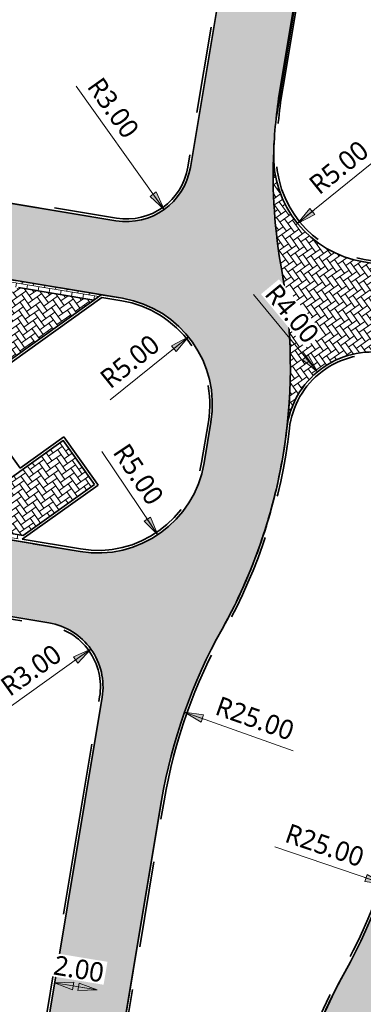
# Model space of a CAD drawing. Header units: metres. Extents: x 253823 to 255319, y 593130 to 593771.
# Tile 8 of 37: x 254061 to 254077, y 593305 to 593350. Entities that reach past the tile are written whole.
import ezdxf

# ---------------------------------------------------------------- set-up
doc = ezdxf.new("R2010")
doc.units = ezdxf.units.M
for name, pattern in [('DASHED2', [0.375, 0.25, -0.125]), ('VH-OPSLUITBAND_100X200', [16, 8, -2, 4, -2]), ('XX-HIDDEN', [4, 2, -2])]:
    doc.linetypes.add(name, pattern=pattern)
for name, color, linetype, lineweight in [('00_verharding rijbaan overig-V', 2, 'Continuous', 35), ('N-WE-VH-KANTOPSLUITING_OPSLUITBAND_120X250-G', 20, 'VH-OPSLUITBAND_100X200', 35), ('N-WE-VH-KANTVERHARDING-G', 2, 'Continuous', 35), ('N-WE-VH-MATERIAALGRENS-G', 7, 'XX-HIDDEN', 18), ('N-WE-VH-VERHARDING_BETONSTRAATSTEEN-KLEUR NTB-A', 252, 'Continuous', 18), ('N-WE-VH-VERHARDING_BETONSTRAATSTEEN-MOLGOOT-KLEUR NTB-A', 252, 'Continuous', 18), ('N-WE-VH-VERHARDING_BETONSTRAATSTEEN-PVAK-KLEUR NTB-A', 252, 'Continuous', 18), ('N-WE-VH-VERHARDING_TEGEL-45MM DIK-A', 252, 'Continuous', 18), ('N-WE-VW-SCHEIDINGSLIJN_PARKEERVAK-G', 7, 'DASHED2', 35), ('X-XX-AL-M', 7, 'Continuous', 18)]:
    doc.layers.add(name, color=color, linetype=linetype, lineweight=lineweight)
doc.layers.add('HULPLIJN ARCERING', color=6, linetype='Continuous', plot=False)
doc.styles.add('Roelofs', font='segoeui.ttf', dxfattribs={"height": 1.8})
doc.dimstyles.new('Roelofs Standaard', dxfattribs={"dimtxt": 1.8, "dimasz": 1, "dimexe": 2, "dimexo": 2, "dimgap": 0.7, "dimtad": 1, "dimlfac": -1, "dimzin": 0, "dimdsep": 46, "dimtxsty": 'Roelofs', "dimblk": 'Pijl', "dimcen": 0, "dimdle": 2, "dimclrd": 256, "dimclre": 253, "dimclrt": 256, "dimazin": 0, "dimtfac": 1, "dimtofl": 0, "dimtmove": 0, "dimatfit": 3, "dimldrblk": 'Pijl', "dimfxl": 1, "dimtolj": 1, "dimtzin": 0, "dimlwd": 18, "dimlwe": 18, "dimarcsym": 0})
pattern_1 = [(260.5502232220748, (254069.9658062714, 593340.1799188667), (0.2158398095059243, -0.3020358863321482), [0.2625, -0.2625]), (350.5502232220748, (254069.9658062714, 593340.1799188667), (0.04309803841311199, 0.2589378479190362), [])]

# ---------------------------------------------------------------- blocks, each defined once
blk = doc.blocks.new('Pijl')
h = blk.add_hatch(color=256)
h.paths.add_polyline_path([(2.220446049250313e-16, 0), (-1.75, 0.352142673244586), (-1.749922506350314, 1.310063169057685e-14)])
h.paths.add_polyline_path([(-1.749922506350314, 1.310063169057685e-14), (-1.749845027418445, -0.3520757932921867), (0, 0)])
for p, q in [((-1.901878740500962, 1.4210854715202e-14), (0, 0)), ((0, 0), (-1.75, 0.352142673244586)), ((-1.75, 0.352142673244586), (-1.749845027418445, -0.3520757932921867)), ((0, 0), (-1.749845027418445, -0.3520757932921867))]:
    blk.add_line(p, q)
blk = doc.blocks.new('*D150')
at = {"layer": 'X-XX-AL-M', "lineweight": 18, "transparency": 16777216}
blk.add_line((254063.1241162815, 593305.6886913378), (254064.1106653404, 593305.5243995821), dxfattribs=at)
at = {"layer": 'X-XX-AL-M', "lineweight": 18, "transparency": 16777216, "xscale": 0.5, "yscale": 0.5, "zscale": 0.5}
for p, rotation in [((254062.6309085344, 593305.7708260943), 170.5451983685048), ((254064.6038730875, 593305.4422648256), 350.5451983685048)]:
    blk.add_blockref('Pijl', p, dxfattribs=dict(at, rotation=rotation))
at = {"layer": 'X-XX-AL-M', "transparency": 16777216, "insert": (254063.7513323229, 593306.4108455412), "char_height": 0.9, "attachment_point": 5, "rotation": 350.54519836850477, "style": 'Roelofs', "bg_fill": 3, "box_fill_scale": 1.1, "bg_fill_color": 256, "bg_fill_true_color": 13158600, "bg_fill_transparency": 0}
blk.add_mtext('\\A1;2.00', dxfattribs=at)
at = {"layer": 'Defpoints', "color": 0, "transparency": 16777216}
for p in [(254062.6309085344, 593305.7708260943), (254064.6038730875, 593305.4422648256), (254064.6038730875, 593305.4422648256)]:
    blk.add_point(p, dxfattribs=at)
blk = doc.blocks.new('*D116')
at = {"layer": 'Defpoints', "color": 0, "transparency": 16777216}
for p in [(254068.6514193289, 593318.3217987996), (254092.2214851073, 593309.9880121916)]:
    blk.add_point(p, dxfattribs=at)
at = {"layer": 'X-XX-AL-M', "lineweight": 18, "transparency": 16777216}
blk.add_line((254073.693835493, 593316.5389263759), (254069.1228206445, 593318.1551230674), dxfattribs=at)
at = {"layer": 'X-XX-AL-M', "transparency": 16777216, "insert": (254071.9158356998, 593318.0324260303), "char_height": 0.9, "attachment_point": 5, "rotation": 340.52767751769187, "style": 'Roelofs', "bg_fill": 3, "box_fill_scale": 1.1, "bg_fill_color": 256, "bg_fill_true_color": 13158600, "bg_fill_transparency": 0}
blk.add_mtext('\\A1;R25.00', dxfattribs=at)
at = {"layer": 'X-XX-AL-M', "lineweight": 18, "transparency": 16777216, "xscale": 0.5, "yscale": 0.5, "zscale": 0.5, "rotation": 160.5276775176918}
blk.add_blockref('Pijl', (254068.6514193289, 593318.3217987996), dxfattribs=at)
blk = doc.blocks.new('*D117')
at = {"layer": 'Defpoints', "color": 0, "transparency": 16777216}
for p in [(254077.7813055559, 593344.1415730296), (254073.8956885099, 593340.9948318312)]:
    blk.add_point(p, dxfattribs=at)
at = {"layer": 'X-XX-AL-M', "lineweight": 18, "transparency": 16777216}
blk.add_line((254077.7406772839, 593344.1086704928), (254074.2842502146, 593341.309505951), dxfattribs=at)
at = {"layer": 'X-XX-AL-M', "lineweight": 18, "transparency": 16777216, "xscale": 0.5, "yscale": 0.5, "zscale": 0.5, "rotation": 219.0020531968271}
blk.add_blockref('Pijl', (254073.8956885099, 593340.9948318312), dxfattribs=at)
at = {"layer": 'X-XX-AL-M', "transparency": 16777216, "insert": (254075.807157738, 593343.592046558), "char_height": 0.9, "attachment_point": 5, "rotation": 39.00205319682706, "style": 'Roelofs', "bg_fill": 3, "box_fill_scale": 1.1, "bg_fill_color": 256, "bg_fill_true_color": 13158600, "bg_fill_transparency": 0}
blk.add_mtext('\\A1;R5.00', dxfattribs=at)
blk = doc.blocks.new('*D40')
at = {"layer": 'Defpoints', "color": 0, "transparency": 16777216}
blk.add_point((254064.3145180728, 593321.2532091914), dxfattribs=at)
at = {"layer": 'X-XX-AL-M', "lineweight": 18, "transparency": 16777216}
blk.add_line((254060.5267264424, 593318.5465969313), (254063.9077045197, 593320.9625156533), dxfattribs=at)
at = {"layer": 'X-XX-AL-M', "transparency": 16777216, "insert": (254061.5397593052, 593320.2726220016), "char_height": 0.9, "attachment_point": 5, "rotation": 35.54816142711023, "style": 'Roelofs', "bg_fill": 3, "box_fill_scale": 1.1, "bg_fill_color": 256, "bg_fill_true_color": 13158600, "bg_fill_transparency": 0}
blk.add_mtext('\\A1;R3.00', dxfattribs=at)
at = {"layer": 'Defpoints', "color": 0, "transparency": 16777216}
blk.add_point((254061.8736367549, 593319.5090479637), dxfattribs=at)
at = {"layer": 'X-XX-AL-M', "lineweight": 18, "transparency": 16777216, "xscale": 0.5, "yscale": 0.5, "zscale": 0.5, "rotation": 35.54816142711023}
blk.add_blockref('Pijl', (254064.3145180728, 593321.2532091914), dxfattribs=at)
blk = doc.blocks.new('*D41')
at = {"layer": 'Defpoints', "color": 0, "transparency": 16777216}
for p in [(254065.9655903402, 593344.0806580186), (254067.7097323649, 593341.6397629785)]:
    blk.add_point(p, dxfattribs=at)
at = {"layer": 'X-XX-AL-M', "lineweight": 18, "transparency": 16777216}
blk.add_line((254063.6207896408, 593347.3621639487), (254067.4190420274, 593342.0465788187), dxfattribs=at)
at = {"layer": 'X-XX-AL-M', "lineweight": 18, "transparency": 16777216, "xscale": 0.5, "yscale": 0.5, "zscale": 0.5, "rotation": 305.5477106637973}
blk.add_blockref('Pijl', (254067.7097323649, 593341.6397629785), dxfattribs=at)
at = {"layer": 'X-XX-AL-M', "transparency": 16777216, "insert": (254065.3468067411, 593346.3491175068), "char_height": 0.9, "attachment_point": 5, "rotation": 305.54771066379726, "style": 'Roelofs', "bg_fill": 3, "box_fill_scale": 1.1, "bg_fill_color": 256, "bg_fill_true_color": 13158600, "bg_fill_transparency": 0}
blk.add_mtext('\\A1;R3.00', dxfattribs=at)
blk = doc.blocks.new('*D217')
at = {"layer": 'Defpoints', "color": 0, "transparency": 16777216}
for p in [(254074.8153802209, 593334.11003453), (254077.3690852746, 593331.0313025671)]:
    blk.add_point(p, dxfattribs=at)
at = {"layer": 'X-XX-AL-M', "lineweight": 18, "transparency": 16777216}
blk.add_line((254071.8432254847, 593337.693246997), (254074.4961670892, 593334.4948760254), dxfattribs=at)
at = {"layer": 'X-XX-AL-M', "transparency": 16777216, "insert": (254073.6376711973, 593336.8070400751), "char_height": 0.9, "attachment_point": 5, "rotation": 309.67456977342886, "style": 'Roelofs', "bg_fill": 3, "box_fill_scale": 1.1, "bg_fill_color": 256, "bg_fill_true_color": 13158600, "bg_fill_transparency": 0}
blk.add_mtext('\\A1;R4.00', dxfattribs=at)
at = {"layer": 'X-XX-AL-M', "lineweight": 18, "transparency": 16777216, "xscale": 0.5, "yscale": 0.5, "zscale": 0.5, "rotation": 309.6745697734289}
blk.add_blockref('Pijl', (254074.8153802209, 593334.11003453), dxfattribs=at)
blk = doc.blocks.new('*D219')
at = {"layer": 'Defpoints', "color": 0, "transparency": 16777216}
for p in [(254054.2277508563, 593318.4019991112), (254077.8962325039, 593310.3519695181)]:
    blk.add_point(p, dxfattribs=at)
at = {"layer": 'X-XX-AL-M', "lineweight": 18, "transparency": 16777216}
blk.add_line((254072.832761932, 593312.074136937), (254077.422862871, 593310.5129701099), dxfattribs=at)
at = {"layer": 'X-XX-AL-M', "transparency": 16777216, "insert": (254075.1536798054, 593312.1460028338), "char_height": 0.9, "attachment_point": 5, "rotation": 341.21600875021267, "style": 'Roelofs', "bg_fill": 3, "box_fill_scale": 1.1, "bg_fill_color": 256, "bg_fill_true_color": 13158600, "bg_fill_transparency": 0}
blk.add_mtext('\\A1;R25.00', dxfattribs=at)
at = {"layer": 'X-XX-AL-M', "lineweight": 18, "transparency": 16777216, "xscale": 0.5, "yscale": 0.5, "zscale": 0.5, "rotation": 341.2160087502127}
blk.add_blockref('Pijl', (254077.8962325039, 593310.3519695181), dxfattribs=at)
blk = doc.blocks.new('*D232')
at = {"layer": 'Defpoints', "color": 0, "transparency": 16777216}
for p in [(254064.6295989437, 593330.7085441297), (254067.4074574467, 593326.5512009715)]:
    blk.add_point(p, dxfattribs=at)
at = {"layer": 'X-XX-AL-M', "lineweight": 18, "transparency": 16777216}
blk.add_line((254064.8210271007, 593330.4220527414), (254067.1296715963, 593326.9669352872), dxfattribs=at)
at = {"layer": 'X-XX-AL-M', "transparency": 16777216, "insert": (254066.5144164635, 593329.3553613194), "char_height": 0.9, "attachment_point": 5, "rotation": 303.7501011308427, "style": 'Roelofs', "bg_fill": 3, "box_fill_scale": 1.1, "bg_fill_color": 256, "bg_fill_true_color": 13158600, "bg_fill_transparency": 0}
blk.add_mtext('\\A1;R5.00', dxfattribs=at)
at = {"layer": 'X-XX-AL-M', "lineweight": 18, "transparency": 16777216, "xscale": 0.5, "yscale": 0.5, "zscale": 0.5, "rotation": 303.7501011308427}
blk.add_blockref('Pijl', (254067.4074574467, 593326.5512009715), dxfattribs=at)
blk = doc.blocks.new('*D233')
at = {"layer": 'Defpoints', "color": 0, "transparency": 16777216}
for p in [(254068.8320420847, 593335.7354440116), (254064.9432095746, 593332.5926017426)]:
    blk.add_point(p, dxfattribs=at)
at = {"layer": 'X-XX-AL-M', "lineweight": 18, "transparency": 16777216}
blk.add_line((254065.2112317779, 593332.8092095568), (254068.4431625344, 593335.4211627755), dxfattribs=at)
at = {"layer": 'X-XX-AL-M', "transparency": 16777216, "insert": (254066.1202422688, 593334.5922120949), "char_height": 0.9, "attachment_point": 5, "rotation": 38.94414379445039, "style": 'Roelofs', "bg_fill": 3, "box_fill_scale": 1.1, "bg_fill_color": 256, "bg_fill_true_color": 13158600, "bg_fill_transparency": 0}
blk.add_mtext('\\A1;R5.00', dxfattribs=at)
at = {"layer": 'X-XX-AL-M', "lineweight": 18, "transparency": 16777216, "xscale": 0.5, "yscale": 0.5, "zscale": 0.5, "rotation": 38.94414379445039}
blk.add_blockref('Pijl', (254068.8320420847, 593335.7354440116), dxfattribs=at)

msp = doc.modelspace()

# ---------------------------------------------------------------- hatches: boundary and pattern name
at = {"layer": 'N-WE-VH-VERHARDING_BETONSTRAATSTEEN-KLEUR NTB-A'}
h = msp.add_hatch(dxfattribs=at)
h.set_pattern_fill('AVH-BSS_KEIFORMAAT_KEPER-SO', color=256, scale=5, angle=215.55, pattern_type=2)
h.set_pattern_definition([(215.55, (0, 0), (-0.06095125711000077, -0.3661931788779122), [0.7875, -0.2625]), (125.5500000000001, (0.3052419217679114, -0.427144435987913), (-0.06095125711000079, -0.3661931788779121), [0.7874999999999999, -0.2625])])
edge = h.paths.add_edge_path()
edge.add_line((254058.447025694, 593342.2907898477), (254057.8803704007, 593338.8369561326))
edge.add_line((254057.8803704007, 593338.8369561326), (254065.780596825, 593337.5220295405))
edge.add_arc((254064.9432095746, 593332.5926017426), 5.000047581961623, -9.451718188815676, 80.35890768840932, ccw=False)
edge.add_line((254069.875378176, 593331.7715117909), (254069.5617173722, 593329.8874425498))
edge.add_arc((254064.6295989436, 593330.7085441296), 4.999999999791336, 260.5502226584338, 350.54805595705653, ccw=False)
edge.add_line((254063.8086838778, 593325.7763946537), (254055.9521234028, 593327.0840534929))
edge.add_line((254055.9521234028, 593327.0840534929), (254055.3854681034, 593323.6302197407))
edge.add_line((254055.3854681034, 593323.6302197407), (254062.3661857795, 593322.4683376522))
edge.add_arc((254061.8736367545, 593319.5090479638), 3.000000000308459, -9.45480162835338, 80.55022294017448, ccw=False)
edge.add_line((254064.8328832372, 593319.0162394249), (254057.5646837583, 593275.3717161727))
edge.add_arc((254054.6054372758, 593275.8645247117), 3.000000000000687, 260.5502229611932, 350.5451983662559, ccw=False)
edge.add_line((254054.1128882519, 593272.9052350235), (254047.2506331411, 593274.0474000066))
edge.add_line((254047.2506331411, 593274.0474000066), (254046.6839778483, 593270.5935662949))
edge.add_line((254046.6839778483, 593270.5935662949), (254054.409468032, 593269.3077230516))
edge.add_arc((254053.5885529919, 593264.3755735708), 5.000000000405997, -9.450256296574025, 80.55022295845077, ccw=False)
edge.add_line((254058.5206956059, 593263.5546172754), (254058.2776921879, 593262.0947009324))
edge.add_arc((254053.3455495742, 593262.9156572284), 5.000000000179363, 260.550221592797, 350.5497436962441, ccw=False)
edge.add_line((254052.5246344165, 593257.9835077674), (254044.8253481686, 593259.2649897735))
edge.add_line((254044.8253481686, 593259.2649897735), (254044.2586928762, 593255.8111560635))
edge.add_line((254044.2586928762, 593255.8111560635), (254051.0766683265, 593254.6763608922))
edge.add_arc((254050.5808234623, 593251.711786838), 3.005754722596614, -8.310609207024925, 80.50478837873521, ccw=False)
edge.add_line((254053.5550148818, 593251.2773367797), (254050.6957087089, 593234.1244798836))
edge.add_line((254050.6957087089, 593234.1244798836), (254068.4710299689, 593231.1659262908))
edge.add_arc((254067.6501149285, 593226.2337768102), 5.000000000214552, -9.449777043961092, 80.55022295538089, ccw=False)
edge.add_line((254072.5822644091, 593225.4128617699), (254071.5593666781, 593219.2671776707))
edge.add_line((254071.5593666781, 593219.2671776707), (254076.0377215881, 593218.5215656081))
edge.add_line((254076.0377215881, 593218.5215656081), (254078.1870127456, 593218.1637263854))
edge.add_line((254078.1870127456, 593218.1637263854), (254078.8319404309, 593222.2571609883))
edge.add_arc((254081.9682215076, 593226.1512258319), 4.999999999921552, 170.5283550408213, 231.1520200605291, ccw=False)
edge.add_line((254077.0363857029, 593226.9740232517), (254077.5224649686, 593229.8875753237))
edge.add_arc((254082.4543007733, 593229.0647779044), 4.999999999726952, 111.2948186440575, 170.5283550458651, ccw=False)
edge.add_line((254080.6384659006, 593233.7233982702), (254081.2928908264, 593237.8771130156))
edge.add_line((254081.2928908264, 593237.8771130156), (254072.9881182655, 593239.2596304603))
edge.add_arc((254073.4807565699, 593242.2189052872), 3.000000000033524, 170.5497989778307, 260.54849436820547, ccw=False)
edge.add_line((254070.5214705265, 593242.7114762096), (254077.4407845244, 593284.281590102))
edge.add_arc((254080.4000705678, 593283.7890191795), 3.000000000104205, 80.53931574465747, 170.5497989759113, ccw=False)
edge.add_line((254080.8931829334, 593286.7482150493), (254088.7856446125, 593285.4345342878))
edge.add_line((254088.7856446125, 593285.4345342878), (254089.3303772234, 593288.8920171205))
edge.add_line((254089.3303772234, 593288.8920171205), (254080.5991429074, 593290.3453111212))
edge.add_arc((254081.4200956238, 593295.2774543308), 5.000000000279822, 170.5486416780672, 260.5497852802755, ccw=False)
edge.add_line((254076.4879688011, 593296.0985054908), (254077.1472034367, 593300.0585861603))
edge.add_arc((254082.0633574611, 593299.1371357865), 5.001763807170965, 80.55858938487, 169.3840433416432, ccw=False)
edge.add_line((254082.8838416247, 593304.071145), (254091.4960357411, 593302.6377170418))
edge.add_line((254091.4960357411, 593302.6377170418), (254092.0407675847, 593306.0951964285))
edge.add_line((254092.0407675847, 593306.0951964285), (254084.3266300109, 593307.379150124))
edge.add_arc((254084.8191790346, 593310.3384398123), 2.999999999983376, 170.5497989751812, 260.5502229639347, ccw=False)
edge.add_line((254081.8598929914, 593310.8310107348), (254091.8035935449, 593370.5710487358))
edge.add_line((254091.8035935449, 593370.5710487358), (254094.8771552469, 593389.0364773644))
edge.add_line((254094.8771552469, 593389.0364773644), (254091.3967868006, 593389.52667628))
edge.add_line((254091.3967868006, 593389.52667628), (254089.8436312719, 593380.1126056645))
edge.add_line((254089.8436312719, 593380.1126056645), (254088.3511022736, 593371.1457340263))
edge.add_line((254088.3511022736, 593371.1457340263), (254083.7849798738, 593343.7132127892))
edge.add_line((254083.7849798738, 593343.7132127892), (254083.6925062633, 593343.1576463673))
edge.add_line((254083.6925062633, 593343.1576463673), (254081.3938045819, 593329.3475915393))
edge.add_line((254081.3938045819, 593329.3475915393), (254078.8888581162, 593314.2995865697))
edge.add_arc((254054.2277508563, 593318.4019991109), 24.99999999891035, 330.96830742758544, 350.555247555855, ccw=False)
edge.add_arc((254097.9453006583, 593294.1372723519), 25.00001125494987, 150.9681641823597, 169.7046346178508)
edge.add_arc((254097.9453006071, 593294.1372723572), 25.00001120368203, 169.7046346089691, 174.67426699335)
edge.add_arc((254102.110745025, 593294.9511495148), 29.09656326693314, 177.031998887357, 189.7597827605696)
edge.add_arc((254046.4133786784, 593285.4280489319), 27.40909522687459, -3.6245374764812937, 9.641843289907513, ccw=False)
edge.add_arc((254068.7776500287, 593284.0113923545), 5.000000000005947, 350.5513757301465, 356.37546251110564, ccw=False)
edge.add_line((254073.7098160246, 593283.1905765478), (254066.5393821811, 593240.1044545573))
edge.add_arc((254061.6072161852, 593240.9252703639), 4.99999999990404, 260.55014886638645, 350.55137573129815, ccw=False)
edge.add_line((254060.7862947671, 593235.9931219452), (254059.6557308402, 593236.1812989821))
edge.add_arc((254060.476652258, 593241.113447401), 4.999999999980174, 170.5451983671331, 260.5501488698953, ccw=False)
edge.add_line((254055.5445747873, 593241.934794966), (254056.2457705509, 593246.1453776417))
edge.add_arc((254080.9061579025, 593242.038639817), 24.99999999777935, 150.903751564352, 170.5451983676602, ccw=False)
edge.add_arc((254037.2159546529, 593266.3525481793), 25.00000000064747, 330.9037515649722, 350.5358395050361)
edge.add_arc((254037.2159546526, 593266.3525481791), 25.00000000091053, 350.5358395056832, 370.167927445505)
edge.add_arc((254086.4306836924, 593275.1792375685), 24.99999999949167, 170.5867439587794, 190.1679274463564, ccw=False)
edge.add_line((254061.7673249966, 593279.2680928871), (254062.6698865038, 593284.7122077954))
edge.add_line((254062.6698865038, 593284.7122077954), (254064.9688053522, 593298.5257645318))
edge.add_line((254064.9688053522, 593298.5257645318), (254067.5847037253, 593314.2340695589))
edge.add_arc((254092.2214851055, 593309.9880121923), 24.99999999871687, 150.8347983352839, 170.2213501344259, ccw=False)
edge.add_arc((254048.5599982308, 593334.3534578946), 25.00000381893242, 330.8374920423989, 351.4175676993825)
edge.add_arc((254048.5600030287, 593334.3534641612), 25.00000000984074, 351.417551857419, 370.253023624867)
edge.add_arc((254097.7616475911, 593343.253247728), 25.00007974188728, 177.4542958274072, 190.2530134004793, ccw=False)
edge.add_arc((254097.7615669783, 593343.2532297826), 25.00000000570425, 174.8932706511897, 177.4542465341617, ccw=False)
edge.add_line((254072.8608015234, 593345.4785117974), (254079.9152719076, 593388.2774424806))
edge.add_line((254079.9152719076, 593388.2774424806), (254076.4498187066, 593388.776515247))
edge.add_line((254076.4498187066, 593388.776515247), (254068.9248368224, 593343.5878494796))
edge.add_arc((254065.9655903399, 593344.0806580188), 3.000000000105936, 260.55022296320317, 350.5451983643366, ccw=False)
edge.add_line((254065.4730413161, 593341.1213683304), (254058.447025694, 593342.2907898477))
h = msp.add_hatch(dxfattribs=at)
h.set_pattern_fill('AVH-BSS_KEIFORMAAT_KEPER-SO', color=256, scale=5, angle=125.55, pattern_type=2)
h.set_pattern_definition([(125.55, (0, 0), (-0.3661931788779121, 0.06095125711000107), [0.7875, -0.2625]), (35.54999999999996, (-0.4271444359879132, -0.305241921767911), (-0.3661931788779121, 0.0609512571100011), [0.7875, -0.2625])])
edge = h.paths.add_edge_path()
edge.add_line((254083.6925062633, 593343.1576463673), (254083.6925083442, 593343.1576588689))
edge.add_arc((254078.7603649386, 593343.9786104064), 5.000000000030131, 260.5498598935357, 350.54979897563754, ccw=False)
edge.add_line((254077.9394186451, 593339.0464661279), (254076.9603592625, 593339.2094287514))
edge.add_arc((254077.781305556, 593344.1415730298), 5.000000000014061, 177.454308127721, 260.5498598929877, ccw=False)
edge.add_arc((254097.7616475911, 593343.2532477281), 25.00007974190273, 177.4543081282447, 190.2530185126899)
edge.add_arc((254048.5600030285, 593334.3534641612), 25.00000001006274, -6.574294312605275, 10.253018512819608, ccw=False)
edge.add_arc((254077.3690852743, 593331.031302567), 3.999999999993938, 80.55182805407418, 173.3981772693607, ccw=False)
edge.add_line((254078.0257067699, 593334.9770405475), (254078.2689236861, 593334.9365661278))
edge.add_arc((254077.6123021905, 593330.9908281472), 4.0000000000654, -9.30967258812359, 80.55182805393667, ccw=False)
edge.add_line((254081.5596158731, 593330.3437464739), (254083.6925062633, 593343.1576463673))
at = {"layer": 'N-WE-VH-VERHARDING_BETONSTRAATSTEEN-MOLGOOT-KLEUR NTB-A'}
h = msp.add_hatch(dxfattribs=at)
h.set_pattern_fill('AVH-BSS_KEIFORMAAT_HALFST-SO', color=256, scale=4.999999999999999, angle=260.5502232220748, pattern_type=2)
h.set_pattern_definition(pattern_1)
h.paths.add_polyline_path([(254060.9614267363, 593338.0200130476), (254057.4738703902, 593338.6004876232), (254057.8190542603, 593338.8471616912), (254061.3066106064, 593338.2666871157)])
h = msp.add_hatch(dxfattribs=at)
h.set_pattern_fill('AVH-BSS_KEIFORMAAT_HALFST-SO', color=256, scale=4.999999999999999, angle=260.5502232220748, pattern_type=2)
h.set_pattern_definition(pattern_1)
h.paths.add_polyline_path([(254064.4489830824, 593337.4395384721), (254060.9614267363, 593338.0200130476), (254061.3066106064, 593338.2666871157), (254064.7941669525, 593337.68621254)])
h = msp.add_hatch(dxfattribs=at)
h.set_pattern_fill('AVH-BSS_KEIFORMAAT_HALFST-SO', color=256, scale=5, angle=80.54942092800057, pattern_type=2)
h.set_pattern_definition([(80.54942092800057, (254048.6756592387, 593324.9404927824), (-0.2158355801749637, 0.3020389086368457), [0.2625, -0.2625]), (170.5494209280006, (254048.6756592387, 593324.9404927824), (-0.04310166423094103, -0.2589372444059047), [])])
h.paths.add_polyline_path([(254057.6800690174, 593327.1002725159), (254061.167617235, 593326.5197491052), (254060.8224299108, 593326.2730798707), (254057.3348816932, 593326.8536032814)])
at = {"layer": 'N-WE-VH-VERHARDING_BETONSTRAATSTEEN-PVAK-KLEUR NTB-A'}
h = msp.add_hatch(dxfattribs=at)
h.set_pattern_fill('AVH-BSS_KEIFORMAAT_ELLEBOOG-SO', color=256, scale=4.999999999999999, angle=215.5502232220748, pattern_type=2)
h.set_pattern_definition([(215.5502232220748, (254069.9658062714, 593340.1799188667), (-0.06094983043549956, -0.3661934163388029), [0.7874999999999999, -0.2625]), (125.5502232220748, (254070.2710498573, 593339.75277562), (-0.06094983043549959, -0.3661934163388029), [0.7874999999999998, -0.2625])])
h.paths.add_polyline_path([(254064.4489830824, 593337.4395384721), (254059.0986330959, 593333.616090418), (254057.6450922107, 593335.6501058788), (254060.9614267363, 593338.0200130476)])
h = msp.add_hatch(dxfattribs=at)
h.set_pattern_fill('AVH-BSS_KEIFORMAAT_ELLEBOOG-SO', color=256, scale=5, angle=35.54942092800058, pattern_type=2)
h.set_pattern_definition([(35.54942092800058, (254048.6756592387, 593324.9404927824), (0.06095495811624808, 0.3661925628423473), [0.7875, -0.2625]), (305.5494209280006, (254048.370421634, 593325.3676403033), (0.0609549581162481, 0.3661925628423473), [0.7875, -0.2625])])
h.paths.add_polyline_path([(254057.6800690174, 593327.1002725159), (254063.0304725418, 593330.9236456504), (254064.4839849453, 593328.8896098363), (254061.167617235, 593326.5197491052)])

# ---------------------------------------------------------------- linework, layer by layer
at = {"layer": '00_verharding rijbaan overig-V'}
for points in [[(254076.913585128, 593391.5615034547), (254068.9248368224, 593343.5878494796, -0.4141878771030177), (254065.4730413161, 593341.1213683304), (253977.3659754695, 593355.7860522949), (253976.7913677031, 593352.3335422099), (254065.780596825, 593337.5220295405, -0.4132458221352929), (254069.875378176, 593331.7715117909), (254069.5617173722, 593329.8874425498, -0.4142024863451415), (254063.8086838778, 593325.7763946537), (253974.8359516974, 593340.5851624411), (253974.2612588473, 593337.1326660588), (254062.3661857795, 593322.4683376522, -0.4142392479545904), (254064.8328832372, 593319.0162394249), (254057.5646837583, 593275.3717161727, -0.4141878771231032)], [(254064.9688053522, 593298.5257645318), (254067.5847037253, 593314.2340695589, -0.08479212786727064), (254070.3910297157, 593322.1712472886, 0.090039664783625), (254073.2800566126, 593330.6226530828, 0.08237078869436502), (254073.1607856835, 593338.8033510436, -0.05590306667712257), (254072.7862402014, 593344.3636588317, -0.03015357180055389), (254073.1011472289, 593347.3597731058), (254080.3809655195, 593391.0738540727)], [(254078.8888581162, 593314.2995865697, -0.08567283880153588), (254076.0865360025, 593306.2696657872, 0.0819358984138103), (254073.3478021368, 593298.6053400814, 0.02168751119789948)]]:
    msp.add_lwpolyline(points, format="xyb", dxfattribs=at)
at = {"layer": 'HULPLIJN ARCERING', "flags": 128}
for points in [[(254076.4498187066, 593388.776515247), (254068.9248368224, 593343.5878494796, -0.4141878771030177), (254065.4730413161, 593341.1213683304), (254058.447025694, 593342.2907898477), (254057.8803704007, 593338.8369561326), (254065.780596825, 593337.5220295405, -0.4132458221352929), (254069.875378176, 593331.7715117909), (254069.5617173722, 593329.8874425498, -0.4142024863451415), (254063.8086838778, 593325.7763946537), (254055.9521234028, 593327.0840534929), (254055.3854681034, 593323.6302197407), (254062.3661857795, 593322.4683376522, -0.4142392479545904), (254064.8328832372, 593319.0162394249), (254057.5646837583, 593275.3717161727, -0.4141878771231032)], [(254064.9688053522, 593298.5257645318), (254067.5847037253, 593314.2340695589, -0.08479212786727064), (254070.3910297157, 593322.1712472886, 0.090039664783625), (254073.2800566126, 593330.6226530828, 0.08237078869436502), (254073.1607856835, 593338.8033510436, -0.05590306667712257), (254072.7862402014, 593344.3636588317, -0.01117483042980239), (254072.8608015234, 593345.4785117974), (254079.9152719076, 593388.2774424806)], [(254078.8888581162, 593314.2995865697, -0.08567283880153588), (254076.0865360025, 593306.2696657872, 0.0819358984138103), (254073.3478021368, 593298.6053400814, 0.02168751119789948)]]:
    msp.add_lwpolyline(points, format="xyb", dxfattribs=at)
msp.add_lwpolyline([(254083.6925062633, 593343.1576463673), (254083.6925083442, 593343.1576588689, -0.4142132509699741), (254077.9394186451, 593339.0464661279), (254076.9603592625, 593339.2094287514, -0.3793429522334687), (254072.786239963, 593344.3636534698, 0.05590303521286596), (254073.1607860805, 593338.8033488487, -0.07355522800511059), (254073.3956088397, 593331.491177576, -0.4288399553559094), (254078.0257067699, 593334.9770405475), (254078.2689236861, 593334.9365661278, -0.413505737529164), (254081.5596158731, 593330.3437464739)], format="xyb", close=True, dxfattribs=at)
at = {"layer": 'N-WE-VH-KANTOPSLUITING_OPSLUITBAND_120X250-G', "flags": 128}
for points in [[(254076.7852373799, 593391.5189643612), (254068.8064669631, 593343.6075618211, -0.4141878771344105), (254065.492743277, 593341.2397399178), (253977.4448632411, 593355.8945733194)], [(254091.2914087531, 593389.5414766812), (254083.5741369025, 593343.1773617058, -0.4142132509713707), (254077.9591213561, 593339.1648375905), (254076.9800619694, 593339.3278002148, -0.3793432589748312), (254072.9061217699, 593344.3583287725, -0.0301535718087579), (254073.2195172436, 593347.3400616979), (254080.4899714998, 593390.9979132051)], [(254061.1297462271, 593326.3435763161), (254063.8283858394, 593325.8947662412, 0.4142024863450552), (254069.4433465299, 593329.9071489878), (254069.7570073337, 593331.7912182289, 0.414224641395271), (254065.7444728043, 593337.4063912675), (254064.8234960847, 593337.5596801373)], [(253974.3007668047, 593337.0044394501), (254062.3464838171, 593322.3499660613, -0.4142392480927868), (254064.7145133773, 593319.035951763), (254057.4463138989, 593275.391428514, -0.4141878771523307), (254054.1325902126, 593273.0236066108), (253966.0907220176, 593287.6774393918)]]:
    msp.add_lwpolyline(points, format="xyb", dxfattribs=at)
at = {"layer": 'N-WE-VH-KANTOPSLUITING_OPSLUITBAND_120X250-G'}
for points in [[(254064.823496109, 593337.5596801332), (254059.0707703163, 593333.4486877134), (254057.6172294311, 593335.4827031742)], [(254057.5367536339, 593330.218058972), (254059.570789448, 593331.6715713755), (254061.0243018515, 593329.6375355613)], [(254061.0243018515, 593329.6375355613), (254063.0583376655, 593331.0910479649), (254064.511850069, 593329.0570121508)], [(254061.1297462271, 593326.3435763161), (254064.6532263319, 593328.861438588), (254064.5136891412, 593329.0567060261)]]:
    msp.add_lwpolyline(points, dxfattribs=at)
at = {"layer": 'N-WE-VH-KANTOPSLUITING_OPSLUITBAND_120X250-G', "flags": 128}
msp.add_lwpolyline([(254081.4396365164, 593330.3537159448), (254078.7704869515, 593314.3192910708, -0.08567283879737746), (254075.9816138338, 593306.3279009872, 0.1038078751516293), (254072.9337297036, 593296.4688561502, -0.4355015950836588), (254068.4328637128, 593293.0017386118), (254068.1125967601, 593293.0550947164, -0.414193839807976), (254064.9229188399, 593297.5197030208), (254067.703016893, 593314.2140167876, -0.08474085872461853), (254070.4958214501, 593322.1127777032, 0.09886340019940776), (254073.5146284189, 593331.4757833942, -0.4289626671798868), (254078.0060080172, 593334.8586684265), (254078.2492250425, 593334.8181939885, -0.4142280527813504)], format="xyb", close=True, dxfattribs=at)
at = {"layer": 'N-WE-VH-KANTVERHARDING-G', "flags": 128}
msp.add_lwpolyline([(254076.913585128, 593391.5615034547), (254068.9248368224, 593343.5878494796, -0.4141878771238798), (254065.4730413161, 593341.1213683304), (253977.5888128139, 593355.7489633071, -0.08899987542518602), (253975.5926627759, 593356.4606088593, -0.313653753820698), (253972.6553415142, 593362.6527009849), (253972.7629607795, 593363.2992489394)], format="xyb", dxfattribs=at)
at = {"layer": 'N-WE-VH-KANTVERHARDING-G'}
for points in [[(254088.3511022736, 593371.1457340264), (254083.6925083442, 593343.1576588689, -0.4142132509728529), (254077.9394186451, 593339.0464661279), (254076.9603592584, 593339.2094287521, -0.3793432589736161), (254072.7862402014, 593344.3636588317, -0.03015357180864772), (254073.1011472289, 593347.3597731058), (254080.3809655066, 593391.0738539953)], [(254061.636737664, 593326.1378969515), (254063.8086838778, 593325.7763946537, 0.4142024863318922), (254069.5617173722, 593329.8874425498), (254069.875378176, 593331.7715117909, 0.4132458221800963), (254065.780596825, 593337.5220295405), (254064.7941669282, 593337.686212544)], [(253972.3648463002, 593337.0687081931, -0.0890233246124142), (253974.4844370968, 593337.0955199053), (254062.3661857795, 593322.4683376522, -0.4142392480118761), (254064.8328832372, 593319.0162394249), (254057.5646837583, 593275.3717161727, -0.4141878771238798), (254054.1128882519, 593272.9052350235), (253966.232673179, 593287.5321619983, -0.08890924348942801), (253964.2383961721, 593288.2427355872, -0.08890924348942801)]]:
    msp.add_lwpolyline(points, format="xyb", dxfattribs=at)
for points in [[(254057.6450922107, 593335.6501058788), (254059.0986330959, 593333.616090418), (254064.4489830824, 593337.4395384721), (254064.7941669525, 593337.68621254)], [(254064.4489830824, 593337.4395384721), (254060.9614267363, 593338.0200130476)], [(254064.4839849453, 593328.8896098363), (254063.0304725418, 593330.9236456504), (254057.6800690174, 593327.1002725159)], [(254061.1694563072, 593326.5194429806), (254064.4858240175, 593328.8893037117)], [(254057.6800690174, 593327.1002725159), (254061.167617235, 593326.5197491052)]]:
    msp.add_lwpolyline(points, dxfattribs=at)
msp.add_lwpolyline([(254081.5580076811, 593330.3340114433), (254078.8888581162, 593314.2995865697, -0.08567283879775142), (254076.0865360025, 593306.2696657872, 0.1038078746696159), (254073.0532116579, 593296.4577179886, -0.4355015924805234), (254068.4131436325, 593292.8833700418), (254068.0928766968, 593292.9367261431, -0.4141938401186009), (254064.8045489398, 593297.5394151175), (254067.5847037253, 593314.2340695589, -0.08479212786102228), (254070.3910297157, 593322.1712472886, 0.09886339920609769), (254073.3954185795, 593331.4895306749, -0.4289626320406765), (254078.0257067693, 593334.9770405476), (254078.268923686, 593334.9365661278, -0.4142280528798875)], format="xyb", close=True, dxfattribs=at)
at = {"layer": 'N-WE-VH-MATERIAALGRENS-G'}
msp.add_lwpolyline([(254072.7862411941, 593344.3636587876, 0.05590324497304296), (254073.1607856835, 593338.8033510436, -0.08237078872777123), (254073.2800566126, 593330.6226530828)], format="xyb", dxfattribs=at)
at = {"layer": 'N-WE-VW-SCHEIDINGSLIJN_PARKEERVAK-G'}
for points in [[(254061.3066106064, 593338.2666871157), (254057.8190542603, 593338.8471616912)], [(254064.7941669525, 593337.68621254), (254061.3066106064, 593338.2666871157)]]:
    msp.add_lwpolyline(points, dxfattribs=at)

# ---------------------------------------------------------------- next in the draw order: dimensions: what is measured, and where the dimension line sits
at = {"layer": 'X-XX-AL-M'}
for center, mpoint, picture, middle in [((254065.9655903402, 593344.0806580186), (254067.7097323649, 593341.6397629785), '*D41', (254064.6833905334, 593345.8750733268)), ((254077.7813055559, 593344.1415730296), (254073.8956885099, 593340.9948318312), '*D117', (254076.3203135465, 593342.9583983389)), ((254064.9432095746, 593332.5926017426), (254068.8320420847, 593335.7354440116), '*D233', (254066.6327573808, 593333.9580455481)), ((254064.6295989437, 593330.7085441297), (254067.4074574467, 593326.5512009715), '*D232', (254065.8364564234, 593328.9023611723)), ((254061.8736367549, 593319.5090479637), (254064.3145180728, 593321.2532091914), '*D40', (254062.0138087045, 593319.6092095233)), ((254092.2214851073, 593309.9880121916), (254068.6514193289, 593318.3217987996), '*D116', (254071.6440287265, 593317.2636868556))]:
    dim = msp.add_radius_dim(center=center, mpoint=mpoint, dimstyle='Roelofs Standaard', override={"dimtfill": 1}, dxfattribs=at)
    dim.commit()
    dim.dimension.update_dxf_attribs({"geometry": picture, "text_midpoint": middle, "dimtype": 164})
dim = msp.add_radius_dim(center=(254077.3690852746, 593331.0313025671), mpoint=(254074.8153802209, 593334.11003453), dimstyle='Roelofs Standaard', override={"dimtfill": 1}, dxfattribs=at)
dim.commit()
dim.dimension.update_dxf_attribs({"geometry": '*D217', "text_midpoint": (254073.6376711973, 593336.8070400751)})
dim = msp.add_linear_dim(base=(254064.6038730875, 593305.4422648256), p1=(254062.6309085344, 593305.7708260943), p2=(254064.6038730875, 593305.4422648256), angle=350.5451983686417, dimstyle='Roelofs Standaard', override={"dimtfill": 1}, dxfattribs=at)
dim.commit()
dim.dimension.update_dxf_attribs({"geometry": '*D150', "text_midpoint": (254063.617390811, 593305.60654546), "dimtype": 161})

# ---------------------------------------------------------------- next in the draw order: dimensions: what is measured, and where the dimension line sits
dim = msp.add_radius_dim(center=(254054.2277508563, 593318.4019991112), mpoint=(254077.8962325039, 593310.3519695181), dimstyle='Roelofs Standaard', override={"dimtfill": 1}, dxfattribs=at)
dim.commit()
dim.dimension.update_dxf_attribs({"geometry": '*D219', "text_midpoint": (254074.891127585, 593311.3740538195), "dimtype": 164})

# ---------------------------------------------------------------- next in the draw order: hatches: boundary and pattern name
at = {"layer": 'N-WE-VH-VERHARDING_TEGEL-45MM DIK-A'}
h = msp.add_hatch(dxfattribs=at)
h.set_pattern_fill('AVH-TEGEL_300X300_HALFST-SO', color=256, scale=5, angle=226.76, pattern_type=2)
h.set_pattern_definition([(226.76, (254809.8196349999, 593427.3387152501), (-0.2406079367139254, -0.8032638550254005), [0.75, -0.75]), (316.7599999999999, (254809.8196349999, 593427.3387152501), (0.5137918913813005, 0.5463679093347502), [])])
edge = h.paths.add_edge_path()
edge.add_arc((254170.7193443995, 593437.0028612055), 2.99999999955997, 205.731102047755, 246.6597059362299, ccw=False)
edge.add_arc((254141.0434996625, 593422.7313644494), 29.92918850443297, 25.67873054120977, 68.02321069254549)
edge.add_line((254152.2439285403, 593450.4857644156), (254141.8916252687, 593454.6744965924))
edge.add_arc((254151.8932526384, 593480.0965588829), 27.3187445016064, 236.1834962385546, 248.524176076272, ccw=False)
edge.add_arc((254503.3551709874, 594021.3239924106), 672.647475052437, 236.5057343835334, 236.9679318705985, ccw=False)
edge.add_line((254132.1522914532, 593460.3756454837), (254131.8753923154, 593458.4045818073))
edge.add_line((254131.8753923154, 593458.4045818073), (254135.702142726, 593455.8943966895))
edge.add_arc((254153.1439783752, 593482.4842889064), 31.79999998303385, 236.7368331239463, 247.9708391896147)
edge.add_arc((652243.2573632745, 1577333.217957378), 1061369.637125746, 247.9705377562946, 247.971140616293)
edge.add_arc((254141.0160965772, 593422.7005674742), 28.16800612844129, 22.174887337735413, 67.99831084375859, ccw=False)
edge.add_line((254167.100687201, 593433.3321572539), (254168.907492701, 593432.5569885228))
edge.add_arc((254187.3791891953, 593475.6118248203), 46.84999999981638, 246.7793507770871, 253.7743726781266)
edge.add_line((254174.2883341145, 593430.6279164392), (254174.7602214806, 593433.9972983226))
edge.add_line((254174.7602214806, 593433.9972983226), (254172.9742044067, 593434.2225739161))
edge.add_line((254172.9742044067, 593434.2225739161), (254172.8009911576, 593432.9857923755))
edge.add_arc((254187.3791891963, 593475.6118248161), 45.04999999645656, 246.6597059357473, 251.11919777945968, ccw=False)

doc.saveas('drawing.dxf')
